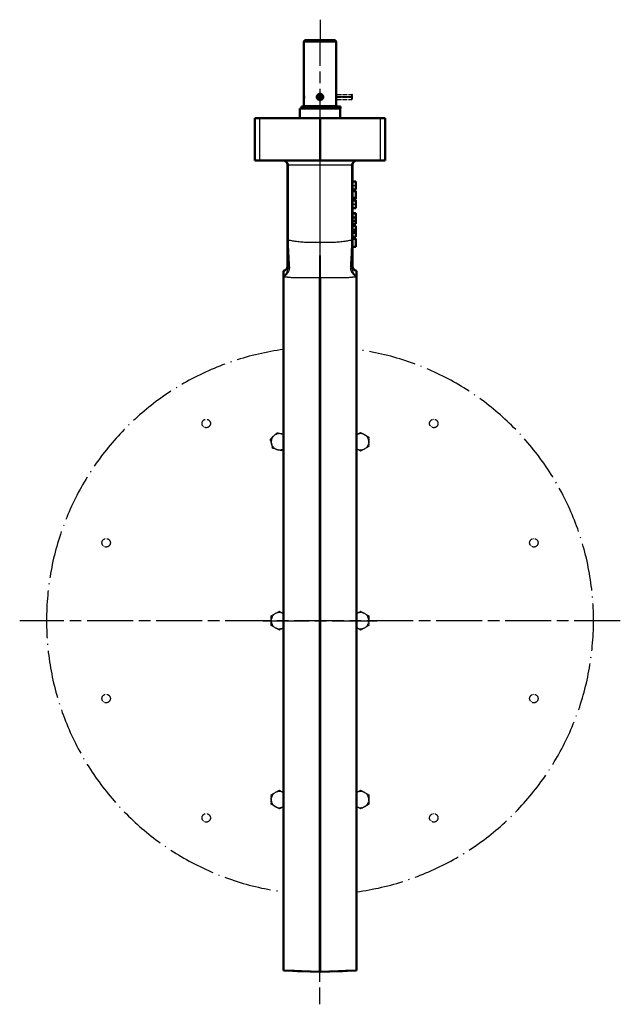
# Model space of a CAD drawing. Header units: millimetres. Extents: x 117 to 1000, y 361 to 1235.
# Tile 3 of 3: x 631 to 1000, y 630 to 1235. Entities that reach past the tile are written whole.
import ezdxf

# ---------------------------------------------------------------- set-up
doc = ezdxf.new("R2010")
doc.units = ezdxf.units.MM
doc.header["$LTSCALE"] = 5
doc.linetypes.add('CHAIN', pattern=[0.3543, 0.2362, -0.0295, 0.0591, -0.0295])
doc.linetypes.add('LONG_DASH_DOTTED', pattern=[0.3001, 0.2362, -0.0295, 0.0049, -0.0295])
for name, color, linetype, lineweight in [('Mittellinie(DIN)', 4, 'CHAIN', 25), ('Mittelpunktmarkierung(DIN)', 4, 'CHAIN', 25), ('Sichtbare Kanten(DIN)', 7, 'Continuous', 50), ('Sichtbare tangentiale Kanten(DIN)', 3, 'Continuous', 25), ('Überlagerung [Formatvorlage Phantomlinien(DIN)]', 255, 'LONG_DASH_DOTTED', 50)]:
    doc.layers.add(name, color=color, linetype=linetype, lineweight=lineweight)

msp = doc.modelspace()

# ---------------------------------------------------------------- linework, layer by layer
at = {"layer": 'Mittellinie(DIN)', "linetype": 'CHAIN', "ltscale": 23.990969}
for p, q in [((815.51, 1235.05), (815.22, 629.69)), ((780.51, 865.55), (850.51, 865.55))]:
    msp.add_line(p, q, dxfattribs=at)
at = {"layer": 'Mittelpunktmarkierung(DIN)', "linetype": 'CHAIN', "ltscale": 23.990969}
for p, q in [((815.51, 1046.3), (815.51, 853.05)), ((815.51, 1046.3), (815.51, 853.05)), ((828.01, 865.55), (630.76, 865.55)), ((1000.26, 865.55), (803.01, 865.55))]:
    msp.add_line(p, q, dxfattribs=at)
at = {"layer": 'Sichtbare Kanten(DIN)'}
for p, q in [((806.51, 1222.55), (805.51, 1221.55)), ((825.51, 1221.55), (805.51, 1221.55)), ((805.51, 1181.85), (805.51, 1221.55)), ((806.51, 1222.55), (824.51, 1222.55)), ((824.51, 1222.55), (825.51, 1221.55)), ((825.51, 1181.85), (825.51, 1221.55)), ((816.4, 1187.66), (816.86, 1187.72)), ((816.86, 1187.38), (816.4, 1187.44)), ((816.86, 1187.72), (817, 1187.74)), ((817, 1187.36), (816.86, 1187.38)), ((814.95, 1180.55), (803.01, 1180.55)), ((803.01, 1174.55), (803.01, 1180.55)), ((804.1, 1181.75), (828.1, 1181.75)), ((804.1, 1180.55), (804.1, 1181.75)), ((825.51, 1181.85), (805.51, 1181.85)), ((806.01, 1181.75), (806.01, 1181.85)), ((828.1, 1180.55), (814.95, 1180.55)), ((825.01, 1181.75), (825.01, 1181.85)), ((828.01, 1174.55), (828.01, 1180.55)), ((828.1, 1180.55), (828.1, 1181.75)), ((775.51, 1174.55), (778.4, 1174.55)), ((775.51, 1174.55), (775.51, 1148.55)), ((815.51, 1174.55), (778.4, 1174.55)), ((852.61, 1174.55), (815.51, 1174.55)), ((815.51, 1148.55), (815.51, 1174.55)), ((852.61, 1174.55), (855.51, 1174.55)), ((855.51, 1148.55), (855.51, 1174.55)), ((778.4, 1148.55), (775.51, 1148.55)), ((815.51, 1148.55), (778.4, 1148.55)), ((795.51, 1145.55), (795.51, 1099.46)), ((852.61, 1148.55), (815.51, 1148.55)), ((835.51, 1099.46), (835.51, 1145.55)), ((855.51, 1148.55), (852.61, 1148.55)), ((835.51, 1135.58), (837.51, 1135.58)), ((837.51, 1135.41), (837.51, 1135.58)), ((837.51, 1133.13), (837.51, 1135.41)), ((837.51, 1130.6), (837.51, 1133.13)), ((835.51, 1130.6), (837.51, 1130.6)), ((835.51, 1129.91), (837.51, 1129.91)), ((835.51, 1129.62), (837.51, 1129.62)), ((837.51, 1129.62), (837.51, 1129.91)), ((837.51, 1125.6), (837.51, 1129.62)), ((835.51, 1125.6), (837.51, 1125.6)), ((835.51, 1125.07), (837.51, 1125.07)), ((835.51, 1124.84), (837.51, 1124.84)), ((835.51, 1124.21), (837.51, 1124.21)), ((835.51, 1123.9), (837.51, 1123.9)), ((837.51, 1125.07), (837.51, 1125.6)), ((837.51, 1124.84), (837.51, 1125.07)), ((837.51, 1123.9), (837.51, 1124.21)), ((837.51, 1121.64), (837.51, 1123.9)), ((837.51, 1119.27), (837.51, 1121.64)), ((835.51, 1119.27), (837.51, 1119.27)), ((835.51, 1119.17), (837.51, 1119.17)), ((835.51, 1116.03), (837.51, 1116.03)), ((835.51, 1115.93), (837.51, 1115.93)), ((837.51, 1119.17), (837.51, 1119.27)), ((837.51, 1115.93), (837.51, 1116.03)), ((837.51, 1113.42), (837.51, 1115.93)), ((835.51, 1113.42), (837.51, 1113.42)), ((835.51, 1111.45), (837.51, 1111.45)), ((835.51, 1109.56), (837.51, 1109.56)), ((835.51, 1108.34), (837.51, 1108.34)), ((837.51, 1111.45), (837.51, 1113.42)), ((837.51, 1109.56), (837.51, 1111.45)), ((837.51, 1105.86), (837.51, 1108.34)), ((835.51, 1105.86), (837.51, 1105.86)), ((835.51, 1104.92), (837.51, 1104.92)), ((835.51, 1103.97), (837.51, 1103.97)), ((837.51, 1104.92), (837.51, 1105.86)), ((837.51, 1103.97), (837.51, 1104.92)), ((837.51, 1101.48), (837.51, 1103.97)), ((795.51, 1099.46), (795.51, 1081.88)), ((835.51, 1101.48), (837.51, 1101.48)), ((835.51, 1100.48), (837.51, 1100.48)), ((835.51, 1100.39), (837.51, 1100.39)), ((835.51, 1081.88), (835.51, 1099.46)), ((837.51, 1100.39), (837.51, 1100.48)), ((837.51, 1095.34), (837.51, 1100.39)), ((835.51, 1095.34), (837.51, 1095.34)), ((793.01, 1077.14), (793.01, 1080.66)), ((838.01, 1080.66), (838.01, 1077.14)), ((793.01, 1077.14), (793.01, 1077.04)), ((793.01, 1077.04), (793.01, 1076.86)), ((793.01, 650.46), (793.01, 1076.86)), ((838.01, 1077.04), (838.01, 1077.14)), ((838.01, 1076.86), (838.01, 1077.04)), ((838.01, 1076.86), (838.01, 650.46)), ((793.01, 650.46), (815.23, 649.69)), ((838.01, 650.46), (815.79, 649.69))]:
    msp.add_line(p, q, dxfattribs=at)
at = {"layer": 'Sichtbare Kanten(DIN)', "flags": 128}
for points in [[(815.51, 1185.65), (815.88, 1185.68), (816.36, 1185.84), (816.83, 1186.14), (817.2, 1186.57), (817.42, 1187.05), (817.49, 1187.55), (817.42, 1188.04), (817.22, 1188.5), (816.91, 1188.89), (816.5, 1189.2), (816.02, 1189.39), (815.51, 1189.45), (814.99, 1189.39), (814.52, 1189.2), (814.11, 1188.89), (813.79, 1188.5), (813.6, 1188.04), (813.53, 1187.55), (813.6, 1187.05), (813.81, 1186.57), (814.18, 1186.14), (814.65, 1185.84), (815.14, 1185.68), (815.51, 1185.65)], [(814.42, 1188.58), (814.49, 1188.65), (814.57, 1188.72), (814.65, 1188.78), (814.73, 1188.83), (814.82, 1188.88), (814.91, 1188.93), (815.01, 1188.96), (815.1, 1189), (815.2, 1189.02), (815.3, 1189.04), (815.41, 1189.05), (815.51, 1189.05), (815.61, 1189.05), (815.71, 1189.04), (815.81, 1189.02), (815.91, 1189), (816.01, 1188.96), (816.1, 1188.93), (816.19, 1188.88), (816.28, 1188.83), (816.37, 1188.78), (816.45, 1188.72), (816.53, 1188.65), (816.6, 1188.58)], [(815.51, 1186.05), (815.47, 1186.05), (815.44, 1186.05), (815.4, 1186.05), (815.36, 1186.06), (815.32, 1186.06), (815.28, 1186.07), (815.24, 1186.07), (815.2, 1186.08), (815.15, 1186.09), (815.1, 1186.11), (815.05, 1186.12), (815, 1186.14), (814.95, 1186.16), (814.9, 1186.18), (814.85, 1186.2), (814.79, 1186.23), (814.74, 1186.26), (814.69, 1186.29), (814.64, 1186.33), (814.6, 1186.36), (814.55, 1186.4), (814.5, 1186.44), (814.46, 1186.48), (814.42, 1186.52)], [(816.6, 1186.52), (816.56, 1186.48), (816.51, 1186.44), (816.47, 1186.4), (816.42, 1186.36), (816.37, 1186.33), (816.32, 1186.29), (816.27, 1186.26), (816.22, 1186.23), (816.17, 1186.2), (816.12, 1186.18), (816.07, 1186.16), (816.02, 1186.14), (815.96, 1186.12), (815.91, 1186.11), (815.87, 1186.09), (815.82, 1186.08), (815.77, 1186.07), (815.73, 1186.07), (815.69, 1186.06), (815.65, 1186.06), (815.61, 1186.05), (815.58, 1186.05), (815.54, 1186.05), (815.51, 1186.05)], [(817, 1187.74), (817, 1187.72), (817, 1187.71), (817, 1187.69), (817, 1187.68), (817, 1187.66), (817, 1187.64), (817.01, 1187.63), (817.01, 1187.61), (817.01, 1187.6), (817.01, 1187.58), (817.01, 1187.57), (817.01, 1187.55), (817.01, 1187.53), (817.01, 1187.52), (817.01, 1187.5), (817.01, 1187.49), (817.01, 1187.47), (817, 1187.46), (817, 1187.44), (817, 1187.42), (817, 1187.41), (817, 1187.39), (817, 1187.38), (817, 1187.36)], [(792.51, 1148.55), (792.7, 1148.54), (792.89, 1148.53), (793.07, 1148.5), (793.26, 1148.45), (793.44, 1148.4), (793.62, 1148.34), (793.8, 1148.26), (793.97, 1148.17), (794.13, 1148.07), (794.29, 1147.96), (794.44, 1147.84), (794.59, 1147.71), (794.73, 1147.57), (794.85, 1147.42), (794.97, 1147.26), (795.08, 1147.09), (795.18, 1146.92), (795.26, 1146.74), (795.34, 1146.55), (795.4, 1146.36), (795.45, 1146.16), (795.48, 1145.96), (795.5, 1145.75), (795.51, 1145.55)], [(835.51, 1145.55), (835.51, 1145.75), (835.54, 1145.96), (835.57, 1146.16), (835.62, 1146.36), (835.68, 1146.55), (835.75, 1146.74), (835.84, 1146.92), (835.94, 1147.09), (836.04, 1147.26), (836.16, 1147.42), (836.29, 1147.57), (836.43, 1147.71), (836.57, 1147.84), (836.72, 1147.96), (836.88, 1148.07), (837.05, 1148.17), (837.22, 1148.26), (837.39, 1148.34), (837.57, 1148.4), (837.76, 1148.45), (837.94, 1148.5), (838.13, 1148.53), (838.32, 1148.54), (838.51, 1148.55)]]:
    msp.add_lwpolyline(points, dxfattribs=at)
at = {"layer": 'Sichtbare Kanten(DIN)'}
for centre, radius, start, end in [((815.51, 1187.55), 1.5, 136.66744, 223.33256), ((815.51, 1187.55), 1.37, 7.2, 352.8), ((815.51, 1187.55), 0.9, 7.2, 352.8), ((815.51, 1187.55), 1.5, 7.2, 43.33256), ((815.51, 1187.55), 1.5, 316.66744, 352.8), ((792.51, 1083.62), 3, 279.59407, 0), ((838.51, 1083.62), 3, 180, 260.40593), ((815.51, 657.68), 8, 268, 272)]:
    msp.add_arc(centre, radius, start, end, dxfattribs=at)
at = {"layer": 'Sichtbare tangentiale Kanten(DIN)'}
for p, q in [((815.51, 1186.05), (815.51, 1185.65)), ((778.4, 1148.55), (778.4, 1174.55)), ((852.61, 1174.55), (852.61, 1148.55)), ((795.51, 1145.55), (796.12, 1145.55)), ((796.12, 1099.46), (796.12, 1145.55)), ((815.51, 1145.55), (796.12, 1145.55)), ((815.51, 1098.12), (815.51, 1145.55)), ((834.89, 1145.55), (815.51, 1145.55)), ((834.89, 1145.55), (835.51, 1145.55)), ((834.89, 1145.55), (834.89, 1099.46)), ((835.51, 1135.41), (837.51, 1135.41)), ((835.51, 1133.13), (837.51, 1133.13)), ((835.51, 1121.64), (837.51, 1121.64)), ((795.51, 1099.46), (796.12, 1099.46)), ((834.89, 1099.46), (835.51, 1099.46)), ((815.23, 649.69), (815.23, 1076.59)), ((815.79, 1076.59), (815.79, 649.69))]:
    msp.add_line(p, q, dxfattribs=at)
at = {"layer": 'Sichtbare tangentiale Kanten(DIN)', "flags": 128}
for points in [[(796.12, 1145.55), (796.11, 1145.75), (796.09, 1145.96), (796.05, 1146.16), (795.99, 1146.36), (795.91, 1146.55), (795.82, 1146.74), (795.71, 1146.92), (795.59, 1147.09), (795.46, 1147.26), (795.32, 1147.42), (795.16, 1147.57), (794.99, 1147.71), (794.82, 1147.84), (794.63, 1147.96), (794.44, 1148.07), (794.24, 1148.17), (794.03, 1148.26), (793.82, 1148.34), (793.61, 1148.4), (793.39, 1148.45), (793.17, 1148.5), (792.95, 1148.53), (792.73, 1148.54), (792.51, 1148.55)], [(838.51, 1148.55), (838.29, 1148.54), (838.06, 1148.53), (837.84, 1148.5), (837.62, 1148.45), (837.4, 1148.4), (837.19, 1148.34), (836.98, 1148.26), (836.78, 1148.17), (836.58, 1148.07), (836.38, 1147.96), (836.2, 1147.84), (836.02, 1147.71), (835.86, 1147.57), (835.7, 1147.42), (835.55, 1147.26), (835.42, 1147.09), (835.3, 1146.92), (835.2, 1146.74), (835.1, 1146.55), (835.03, 1146.36), (834.97, 1146.16), (834.93, 1145.96), (834.9, 1145.75), (834.89, 1145.55)], [(796.84, 1083.28), (796.81, 1083.8), (796.77, 1084.35), (796.73, 1084.91), (796.69, 1085.48), (796.66, 1086.08), (796.62, 1086.68), (796.58, 1087.3), (796.54, 1087.93), (796.51, 1088.58), (796.47, 1089.23), (796.44, 1089.9), (796.4, 1090.58), (796.37, 1091.27), (796.34, 1091.97), (796.3, 1092.68), (796.28, 1093.41), (796.25, 1094.14), (796.22, 1094.89), (796.2, 1095.64), (796.18, 1096.39), (796.16, 1097.16), (796.14, 1097.92), (796.13, 1098.69), (796.12, 1099.46)], [(815.51, 1098.12), (814.62, 1098.07), (813.73, 1098.03), (812.84, 1098), (811.95, 1097.98), (811.07, 1097.97), (810.18, 1097.98), (809.31, 1097.99), (808.44, 1098.01), (807.58, 1098.05), (806.72, 1098.09), (805.88, 1098.14), (805.05, 1098.21), (804.23, 1098.28), (803.42, 1098.35), (802.63, 1098.44), (801.84, 1098.53), (801.07, 1098.63), (800.31, 1098.74), (799.57, 1098.85), (798.84, 1098.96), (798.13, 1099.08), (797.44, 1099.21), (796.77, 1099.33), (796.12, 1099.46)], [(815.51, 1098.12), (815.47, 1096.88), (815.43, 1095.64), (815.4, 1094.4), (815.36, 1093.18), (815.33, 1091.98), (815.31, 1090.79), (815.29, 1089.63), (815.27, 1088.49), (815.25, 1087.39), (815.24, 1086.32), (815.22, 1085.29), (815.22, 1084.3), (815.21, 1083.35), (815.2, 1082.44), (815.2, 1081.59), (815.2, 1080.79), (815.2, 1080.05), (815.2, 1079.37), (815.2, 1078.75), (815.21, 1078.18), (815.21, 1077.68), (815.22, 1077.25), (815.22, 1076.89), (815.23, 1076.59)], [(834.89, 1099.46), (834.24, 1099.33), (833.57, 1099.21), (832.88, 1099.08), (832.17, 1098.96), (831.45, 1098.85), (830.7, 1098.74), (829.95, 1098.63), (829.17, 1098.53), (828.39, 1098.44), (827.59, 1098.35), (826.78, 1098.28), (825.96, 1098.21), (825.13, 1098.14), (824.29, 1098.09), (823.44, 1098.05), (822.58, 1098.01), (821.71, 1097.99), (820.83, 1097.98), (819.95, 1097.97), (819.06, 1097.98), (818.17, 1098), (817.29, 1098.03), (816.4, 1098.07), (815.51, 1098.12)], [(815.79, 1076.59), (815.79, 1076.89), (815.8, 1077.25), (815.8, 1077.68), (815.81, 1078.18), (815.81, 1078.75), (815.81, 1079.37), (815.81, 1080.05), (815.81, 1080.79), (815.81, 1081.59), (815.81, 1082.44), (815.81, 1083.35), (815.8, 1084.3), (815.79, 1085.29), (815.78, 1086.32), (815.77, 1087.39), (815.75, 1088.49), (815.73, 1089.63), (815.71, 1090.79), (815.68, 1091.98), (815.65, 1093.18), (815.62, 1094.4), (815.58, 1095.64), (815.55, 1096.88), (815.51, 1098.12)], [(834.89, 1099.46), (834.88, 1098.69), (834.87, 1097.92), (834.85, 1097.16), (834.84, 1096.39), (834.82, 1095.64), (834.79, 1094.89), (834.77, 1094.14), (834.74, 1093.41), (834.71, 1092.68), (834.68, 1091.97), (834.65, 1091.27), (834.61, 1090.58), (834.58, 1089.9), (834.54, 1089.23), (834.51, 1088.58), (834.47, 1087.93), (834.43, 1087.3), (834.4, 1086.68), (834.36, 1086.08), (834.32, 1085.48), (834.28, 1084.91), (834.25, 1084.35), (834.21, 1083.8), (834.17, 1083.28)], [(793.01, 1077.04), (793.26, 1077.17), (793.51, 1077.3), (793.76, 1077.45), (794.01, 1077.62), (794.25, 1077.79), (794.49, 1077.98), (794.72, 1078.18), (794.94, 1078.4), (795.16, 1078.62), (795.37, 1078.86), (795.56, 1079.11), (795.75, 1079.37), (795.93, 1079.64), (796.09, 1079.93), (796.24, 1080.22), (796.38, 1080.53), (796.5, 1080.84), (796.61, 1081.17), (796.7, 1081.51), (796.77, 1081.85), (796.82, 1082.2), (796.85, 1082.55), (796.86, 1082.91), (796.84, 1083.28)], [(795.51, 1081.88), (795.5, 1081.63), (795.48, 1081.38), (795.45, 1081.13), (795.41, 1080.88), (795.36, 1080.64), (795.29, 1080.4), (795.22, 1080.16), (795.14, 1079.94), (795.05, 1079.71), (794.95, 1079.49), (794.84, 1079.28), (794.73, 1079.08), (794.61, 1078.88), (794.49, 1078.69), (794.36, 1078.5), (794.22, 1078.32), (794.08, 1078.15), (793.94, 1077.98), (793.79, 1077.83), (793.64, 1077.68), (793.48, 1077.53), (793.33, 1077.39), (793.17, 1077.27), (793.01, 1077.14)], [(834.17, 1083.28), (834.16, 1082.91), (834.17, 1082.55), (834.2, 1082.2), (834.25, 1081.85), (834.32, 1081.51), (834.41, 1081.17), (834.51, 1080.84), (834.63, 1080.53), (834.77, 1080.22), (834.92, 1079.92), (835.09, 1079.64), (835.27, 1079.37), (835.45, 1079.11), (835.65, 1078.86), (835.86, 1078.62), (836.07, 1078.4), (836.3, 1078.18), (836.53, 1077.98), (836.76, 1077.79), (837, 1077.62), (837.25, 1077.45), (837.5, 1077.3), (837.75, 1077.17), (838.01, 1077.04)], [(838.01, 1077.14), (837.85, 1077.27), (837.69, 1077.39), (837.53, 1077.53), (837.38, 1077.68), (837.23, 1077.83), (837.08, 1077.98), (836.93, 1078.15), (836.79, 1078.32), (836.66, 1078.5), (836.53, 1078.69), (836.4, 1078.88), (836.28, 1079.08), (836.17, 1079.28), (836.07, 1079.49), (835.97, 1079.71), (835.88, 1079.94), (835.79, 1080.16), (835.72, 1080.4), (835.66, 1080.64), (835.6, 1080.88), (835.56, 1081.13), (835.53, 1081.38), (835.51, 1081.63), (835.51, 1081.88)], [(795.51, 1076.73), (795.4, 1076.74), (795.3, 1076.74), (795.19, 1076.75), (795.09, 1076.75), (794.98, 1076.76), (794.88, 1076.76), (794.77, 1076.77), (794.67, 1076.77), (794.56, 1076.78), (794.46, 1076.78), (794.35, 1076.79), (794.25, 1076.79), (794.15, 1076.8), (794.04, 1076.8), (793.94, 1076.81), (793.83, 1076.81), (793.73, 1076.82), (793.63, 1076.82), (793.52, 1076.83), (793.42, 1076.83), (793.32, 1076.84), (793.21, 1076.85), (793.11, 1076.85), (793.01, 1076.86)], [(795.51, 1076.73), (796.28, 1076.7), (797.06, 1076.66), (797.84, 1076.64), (798.63, 1076.61), (799.42, 1076.58), (800.22, 1076.56), (801.03, 1076.54), (801.84, 1076.52), (802.66, 1076.51), (803.48, 1076.49), (804.3, 1076.48), (805.13, 1076.47), (805.96, 1076.47), (806.79, 1076.47), (807.63, 1076.47), (808.47, 1076.47), (809.31, 1076.47), (810.16, 1076.48), (811, 1076.49), (811.85, 1076.51), (812.69, 1076.52), (813.54, 1076.54), (814.38, 1076.57), (815.23, 1076.59)], [(815.79, 1076.59), (816.63, 1076.57), (817.48, 1076.54), (818.32, 1076.52), (819.17, 1076.51), (820.01, 1076.49), (820.86, 1076.48), (821.7, 1076.47), (822.54, 1076.47), (823.38, 1076.47), (824.22, 1076.47), (825.06, 1076.47), (825.89, 1076.47), (826.72, 1076.48), (827.54, 1076.49), (828.36, 1076.51), (829.18, 1076.52), (829.99, 1076.54), (830.8, 1076.56), (831.6, 1076.58), (832.39, 1076.61), (833.18, 1076.64), (833.96, 1076.66), (834.74, 1076.7), (835.51, 1076.73)], [(838.01, 1076.86), (837.9, 1076.85), (837.8, 1076.85), (837.7, 1076.84), (837.6, 1076.83), (837.49, 1076.83), (837.39, 1076.82), (837.28, 1076.82), (837.18, 1076.81), (837.08, 1076.81), (836.97, 1076.8), (836.87, 1076.8), (836.77, 1076.79), (836.66, 1076.79), (836.56, 1076.78), (836.45, 1076.78), (836.35, 1076.77), (836.24, 1076.77), (836.14, 1076.76), (836.03, 1076.76), (835.93, 1076.75), (835.82, 1076.75), (835.72, 1076.74), (835.61, 1076.74), (835.51, 1076.73)]]:
    msp.add_lwpolyline(points, dxfattribs=at)
at = {"layer": 'Sichtbare tangentiale Kanten(DIN)'}
for centre, major_axis, ratio, start_param, end_param in [((797.51, 1081.88), (-2, 0), 0.740703, 5.050988, 6.283185), ((833.51, 1081.88), (2, 0), 0.740703, 0, 1.232197), ((815.51, 1068.78), (-8, 0), 0.977665, 4.677482, 4.747296)]:
    msp.add_ellipse(centre, major_axis=major_axis, ratio=ratio, start_param=start_param, end_param=end_param, dxfattribs=at)
at = {"layer": 'Überlagerung [Formatvorlage Phantomlinien(DIN)]', "ltscale": 0.370961}
for p, q in [((806.51, 1222.55), (805.51, 1221.55)), ((824.51, 1222.55), (825.51, 1221.55))]:
    msp.add_line(p, q, dxfattribs=at)
at = {"layer": 'Überlagerung [Formatvorlage Phantomlinien(DIN)]', "ltscale": 8.242803}
for p, q in [((825.51, 1221.55), (805.51, 1221.55)), ((825.51, 1181.85), (805.51, 1181.85))]:
    msp.add_line(p, q, dxfattribs=at)
at = {"layer": 'Überlagerung [Formatvorlage Phantomlinien(DIN)]', "ltscale": 8.42229}
msp.add_line((805.51, 1189.45), (805.51, 1221.55), dxfattribs=at)
at = {"layer": 'Überlagerung [Formatvorlage Phantomlinien(DIN)]', "ltscale": 7.418512}
msp.add_line((806.51, 1222.55), (824.51, 1222.55), dxfattribs=at)
at = {"layer": 'Überlagerung [Formatvorlage Phantomlinien(DIN)]', "ltscale": 8.440622}
msp.add_line((825.51, 1189.38), (825.51, 1221.55), dxfattribs=at)
at = {"layer": 'Überlagerung [Formatvorlage Phantomlinien(DIN)]', "ltscale": 0.02472}
for p, q in [((805.51, 1188.92), (805.6, 1188.94)), ((805.51, 1186.18), (805.6, 1186.16))]:
    msp.add_line(p, q, dxfattribs=at)
at = {"layer": 'Überlagerung [Formatvorlage Phantomlinien(DIN)]', "ltscale": 0.517861}
for p, q in [((805.51, 1187.72), (805.51, 1188.92)), ((805.51, 1186.18), (805.51, 1187.38))]:
    msp.add_line(p, q, dxfattribs=at)
at = {"layer": 'Überlagerung [Formatvorlage Phantomlinien(DIN)]', "ltscale": 0.053157}
for p, q in [((805.51, 1187.72), (805.7, 1187.73)), ((805.7, 1187.37), (805.51, 1187.38))]:
    msp.add_line(p, q, dxfattribs=at)
at = {"layer": 'Überlagerung [Formatvorlage Phantomlinien(DIN)]', "ltscale": 0.122176}
for p, q in [((805.51, 1187.66), (805.51, 1187.72)), ((805.51, 1187.38), (805.51, 1187.44)), ((835.51, 1187.44), (835.51, 1187.38))]:
    msp.add_line(p, q, dxfattribs=at)
at = {"layer": 'Überlagerung [Formatvorlage Phantomlinien(DIN)]', "lineweight": 25, "ltscale": 0.051617}
for p, q in [((805.7, 1187.66), (805.51, 1187.66)), ((805.51, 1187.44), (805.7, 1187.44))]:
    msp.add_line(p, q, dxfattribs=at)
at = {"layer": 'Überlagerung [Formatvorlage Phantomlinien(DIN)]', "ltscale": 0.059249}
msp.add_line((805.51, 1187.44), (805.51, 1187.66), dxfattribs=at)
at = {"layer": 'Überlagerung [Formatvorlage Phantomlinien(DIN)]', "lineweight": 25, "ltscale": 2.539502}
for p, q in [((825.33, 1187.74), (835.01, 1187.74)), ((835.01, 1187.36), (825.33, 1187.36))]:
    msp.add_line(p, q, dxfattribs=at)
at = {"layer": 'Überlagerung [Formatvorlage Phantomlinien(DIN)]', "lineweight": 25, "ltscale": 2.671016}
for p, q in [((835.51, 1187.66), (825.33, 1187.66)), ((825.33, 1187.44), (835.51, 1187.44))]:
    msp.add_line(p, q, dxfattribs=at)
at = {"layer": 'Überlagerung [Formatvorlage Phantomlinien(DIN)]', "lineweight": 25, "ltscale": 2.508003}
for p, q in [((825.45, 1189.05), (835.01, 1189.05)), ((825.45, 1186.05), (835.01, 1186.05))]:
    msp.add_line(p, q, dxfattribs=at)
at = {"layer": 'Überlagerung [Formatvorlage Phantomlinien(DIN)]', "lineweight": 25, "ltscale": 0.56866}
for p, q in [((835.01, 1187.74), (835.01, 1189.05)), ((835.01, 1186.05), (835.01, 1187.36))]:
    msp.add_line(p, q, dxfattribs=at)
at = {"layer": 'Überlagerung [Formatvorlage Phantomlinien(DIN)]', "lineweight": 25, "ltscale": 0.135718}
for p, q in [((835.51, 1188.92), (835.01, 1189.05)), ((835.01, 1187.74), (835.51, 1187.72)), ((835.51, 1186.18), (835.01, 1186.05))]:
    msp.add_line(p, q, dxfattribs=at)
at = {"layer": 'Überlagerung [Formatvorlage Phantomlinien(DIN)]', "ltscale": 0.135718}
msp.add_line((835.51, 1187.38), (835.01, 1187.36), dxfattribs=at)
at = {"layer": 'Überlagerung [Formatvorlage Phantomlinien(DIN)]', "lineweight": 25, "ltscale": 0.517861}
for p, q in [((835.51, 1187.72), (835.51, 1188.92)), ((835.51, 1186.18), (835.51, 1187.38))]:
    msp.add_line(p, q, dxfattribs=at)
at = {"layer": 'Überlagerung [Formatvorlage Phantomlinien(DIN)]', "lineweight": 25, "ltscale": 0.122176}
msp.add_line((835.51, 1187.72), (835.51, 1187.66), dxfattribs=at)
at = {"layer": 'Überlagerung [Formatvorlage Phantomlinien(DIN)]', "lineweight": 25, "ltscale": 0.059249}
msp.add_line((835.51, 1187.44), (835.51, 1187.66), dxfattribs=at)
at = {"layer": 'Überlagerung [Formatvorlage Phantomlinien(DIN)]', "ltscale": 5.005243}
msp.add_line((814.95, 1180.55), (803.01, 1180.55), dxfattribs=at)
at = {"layer": 'Überlagerung [Formatvorlage Phantomlinien(DIN)]', "ltscale": 1.574178}
for p, q in [((803.01, 1174.55), (803.01, 1180.55)), ((828.01, 1174.55), (828.01, 1180.55))]:
    msp.add_line(p, q, dxfattribs=at)
at = {"layer": 'Überlagerung [Formatvorlage Phantomlinien(DIN)]', "ltscale": 9.891383}
msp.add_line((804.1, 1181.75), (828.1, 1181.75), dxfattribs=at)
at = {"layer": 'Überlagerung [Formatvorlage Phantomlinien(DIN)]', "ltscale": 0.314756}
for p, q in [((804.1, 1180.55), (804.1, 1181.75)), ((828.1, 1180.55), (828.1, 1181.75))]:
    msp.add_line(p, q, dxfattribs=at)
at = {"layer": 'Überlagerung [Formatvorlage Phantomlinien(DIN)]', "ltscale": 0.996943}
msp.add_line((805.51, 1181.85), (805.51, 1185.65), dxfattribs=at)
at = {"layer": 'Überlagerung [Formatvorlage Phantomlinien(DIN)]', "ltscale": 0.026138}
for p, q in [((806.01, 1181.75), (806.01, 1181.85)), ((825.01, 1181.75), (825.01, 1181.85))]:
    msp.add_line(p, q, dxfattribs=at)
at = {"layer": 'Überlagerung [Formatvorlage Phantomlinien(DIN)]', "ltscale": 5.246816}
msp.add_line((828.1, 1180.55), (814.95, 1180.55), dxfattribs=at)
at = {"layer": 'Überlagerung [Formatvorlage Phantomlinien(DIN)]', "ltscale": 1.015276}
msp.add_line((825.51, 1181.85), (825.51, 1185.72), dxfattribs=at)
at = {"layer": 'Überlagerung [Formatvorlage Phantomlinien(DIN)]', "ltscale": 1.208859}
for p, q in [((775.51, 1174.55), (778.4, 1174.55)), ((852.61, 1174.55), (855.51, 1174.55)), ((778.4, 1148.55), (775.51, 1148.55)), ((855.51, 1148.55), (852.61, 1148.55))]:
    msp.add_line(p, q, dxfattribs=at)
at = {"layer": 'Überlagerung [Formatvorlage Phantomlinien(DIN)]', "ltscale": 6.821773}
for p, q in [((775.51, 1174.55), (775.51, 1148.55)), ((815.51, 1148.55), (815.51, 1174.55)), ((855.51, 1148.55), (855.51, 1174.55))]:
    msp.add_line(p, q, dxfattribs=at)
at = {"layer": 'Überlagerung [Formatvorlage Phantomlinien(DIN)]', "ltscale": 9.741355}
for p, q in [((815.51, 1174.55), (778.4, 1174.55)), ((852.61, 1174.55), (815.51, 1174.55)), ((815.51, 1148.55), (778.4, 1148.55)), ((852.61, 1148.55), (815.51, 1148.55))]:
    msp.add_line(p, q, dxfattribs=at)
at = {"layer": 'Überlagerung [Formatvorlage Phantomlinien(DIN)]', "ltscale": 12.092624}
for p, q in [((795.51, 1145.55), (795.51, 1099.46)), ((835.51, 1099.46), (835.51, 1145.55))]:
    msp.add_line(p, q, dxfattribs=at)
at = {"layer": 'Überlagerung [Formatvorlage Phantomlinien(DIN)]', "ltscale": 0.524659}
for p, q in [((835.51, 1135.58), (837.51, 1135.58)), ((835.51, 1130.6), (837.51, 1130.6)), ((835.51, 1129.91), (837.51, 1129.91)), ((835.51, 1129.62), (837.51, 1129.62)), ((835.51, 1125.6), (837.51, 1125.6)), ((835.51, 1125.07), (837.51, 1125.07)), ((835.51, 1124.84), (837.51, 1124.84)), ((835.51, 1124.21), (837.51, 1124.21)), ((835.51, 1123.9), (837.51, 1123.9)), ((835.51, 1119.27), (837.51, 1119.27)), ((835.51, 1119.17), (837.51, 1119.17)), ((835.51, 1116.03), (837.51, 1116.03)), ((835.51, 1115.93), (837.51, 1115.93)), ((835.51, 1113.42), (837.51, 1113.42)), ((835.51, 1111.45), (837.51, 1111.45)), ((835.51, 1109.56), (837.51, 1109.56)), ((835.51, 1108.34), (837.51, 1108.34)), ((835.51, 1105.86), (837.51, 1105.86)), ((835.51, 1104.92), (837.51, 1104.92)), ((835.51, 1103.97), (837.51, 1103.97)), ((835.51, 1101.48), (837.51, 1101.48)), ((835.51, 1100.48), (837.51, 1100.48)), ((835.51, 1100.39), (837.51, 1100.39)), ((835.51, 1095.34), (837.51, 1095.34))]:
    msp.add_line(p, q, dxfattribs=at)
at = {"layer": 'Überlagerung [Formatvorlage Phantomlinien(DIN)]', "ltscale": 0.37783}
msp.add_line((837.51, 1135.41), (837.51, 1135.58), dxfattribs=at)
at = {"layer": 'Überlagerung [Formatvorlage Phantomlinien(DIN)]', "ltscale": 0.79108}
msp.add_line((837.51, 1133.13), (837.51, 1135.41), dxfattribs=at)
at = {"layer": 'Überlagerung [Formatvorlage Phantomlinien(DIN)]', "ltscale": 1.162552}
msp.add_line((837.51, 1130.6), (837.51, 1133.13), dxfattribs=at)
at = {"layer": 'Überlagerung [Formatvorlage Phantomlinien(DIN)]', "ltscale": 0.23323}
msp.add_line((837.51, 1129.62), (837.51, 1129.91), dxfattribs=at)
at = {"layer": 'Überlagerung [Formatvorlage Phantomlinien(DIN)]', "ltscale": 1.05356}
msp.add_line((837.51, 1125.6), (837.51, 1129.62), dxfattribs=at)
at = {"layer": 'Überlagerung [Formatvorlage Phantomlinien(DIN)]', "ltscale": 0.872341}
msp.add_line((837.51, 1125.07), (837.51, 1125.6), dxfattribs=at)
at = {"layer": 'Überlagerung [Formatvorlage Phantomlinien(DIN)]', "ltscale": 0.058787}
msp.add_line((837.51, 1124.84), (837.51, 1125.07), dxfattribs=at)
at = {"layer": 'Überlagerung [Formatvorlage Phantomlinien(DIN)]', "ltscale": 0.246798}
msp.add_line((837.51, 1123.9), (837.51, 1124.21), dxfattribs=at)
at = {"layer": 'Überlagerung [Formatvorlage Phantomlinien(DIN)]', "ltscale": 0.779317}
msp.add_line((837.51, 1121.64), (837.51, 1123.9), dxfattribs=at)
at = {"layer": 'Überlagerung [Formatvorlage Phantomlinien(DIN)]', "ltscale": 0.791606}
msp.add_line((837.51, 1119.27), (837.51, 1121.64), dxfattribs=at)
at = {"layer": 'Überlagerung [Formatvorlage Phantomlinien(DIN)]', "ltscale": 0.024759}
msp.add_line((837.51, 1119.17), (837.51, 1119.27), dxfattribs=at)
at = {"layer": 'Überlagerung [Formatvorlage Phantomlinien(DIN)]', "ltscale": 0.050064}
msp.add_line((837.51, 1115.93), (837.51, 1116.03), dxfattribs=at)
at = {"layer": 'Überlagerung [Formatvorlage Phantomlinien(DIN)]', "ltscale": 0.657668}
msp.add_line((837.51, 1113.42), (837.51, 1115.93), dxfattribs=at)
at = {"layer": 'Überlagerung [Formatvorlage Phantomlinien(DIN)]', "ltscale": 0.797392}
msp.add_line((837.51, 1111.45), (837.51, 1113.42), dxfattribs=at)
at = {"layer": 'Überlagerung [Formatvorlage Phantomlinien(DIN)]', "ltscale": 0.494381}
msp.add_line((837.51, 1109.56), (837.51, 1111.45), dxfattribs=at)
at = {"layer": 'Überlagerung [Formatvorlage Phantomlinien(DIN)]', "ltscale": 0.649965}
msp.add_line((837.51, 1105.86), (837.51, 1108.34), dxfattribs=at)
at = {"layer": 'Überlagerung [Formatvorlage Phantomlinien(DIN)]', "ltscale": 1.004551}
msp.add_line((837.51, 1104.92), (837.51, 1105.86), dxfattribs=at)
at = {"layer": 'Überlagerung [Formatvorlage Phantomlinien(DIN)]', "ltscale": 1.004932}
msp.add_line((837.51, 1103.97), (837.51, 1104.92), dxfattribs=at)
at = {"layer": 'Überlagerung [Formatvorlage Phantomlinien(DIN)]', "ltscale": 0.651506}
msp.add_line((837.51, 1101.48), (837.51, 1103.97), dxfattribs=at)
at = {"layer": 'Überlagerung [Formatvorlage Phantomlinien(DIN)]', "ltscale": 5.300283}
msp.add_line((795.51, 1099.46), (795.51, 1081.88), dxfattribs=at)
at = {"layer": 'Überlagerung [Formatvorlage Phantomlinien(DIN)]', "ltscale": 5.300284}
msp.add_line((835.51, 1081.88), (835.51, 1099.46), dxfattribs=at)
at = {"layer": 'Überlagerung [Formatvorlage Phantomlinien(DIN)]', "ltscale": 0.024547}
msp.add_line((837.51, 1100.39), (837.51, 1100.48), dxfattribs=at)
at = {"layer": 'Überlagerung [Formatvorlage Phantomlinien(DIN)]', "ltscale": 1.324678}
msp.add_line((837.51, 1095.34), (837.51, 1100.39), dxfattribs=at)
at = {"layer": 'Überlagerung [Formatvorlage Phantomlinien(DIN)]', "ltscale": 10.223957}
for p, q in [((793.01, 1077.14), (793.01, 1080.66)), ((838.01, 1080.66), (838.01, 1077.14))]:
    msp.add_line(p, q, dxfattribs=at)
at = {"layer": 'Überlagerung [Formatvorlage Phantomlinien(DIN)]', "ltscale": 0.131793}
for p, q in [((793.01, 1077.14), (793.01, 1077.04)), ((838.01, 1077.04), (838.01, 1077.14))]:
    msp.add_line(p, q, dxfattribs=at)
at = {"layer": 'Überlagerung [Formatvorlage Phantomlinien(DIN)]', "ltscale": 0.242494}
for p, q in [((793.01, 1077.04), (793.01, 1076.86)), ((838.01, 1076.86), (838.01, 1077.04))]:
    msp.add_line(p, q, dxfattribs=at)
at = {"layer": 'Überlagerung [Formatvorlage Phantomlinien(DIN)]', "ltscale": 52.926353}
for p, q in [((793.01, 650.46), (793.01, 1076.86)), ((838.01, 1076.86), (838.01, 650.46))]:
    msp.add_line(p, q, dxfattribs=at)
at = {"layer": 'Überlagerung [Formatvorlage Phantomlinien(DIN)]', "lineweight": 25, "ltscale": 0.768924}
for p, q in [((787.09, 979.2), (789.2, 981.17)), ((789.2, 981.17), (791.96, 980.33)), ((838.01, 979.88), (840.51, 981.32)), ((840.51, 981.32), (843.01, 979.88)), ((784.98, 977.23), (787.09, 979.2)), ((785.64, 974.42), (784.98, 977.23)), ((843.01, 979.88), (845.51, 978.44)), ((845.51, 978.44), (845.51, 975.55)), ((845.51, 975.55), (845.51, 972.66)), ((786.29, 971.61), (785.64, 974.42)), ((789.05, 970.77), (786.29, 971.61)), ((791.82, 969.93), (789.05, 970.77)), ((840.51, 969.78), (838.01, 971.22)), ((843.01, 971.22), (840.51, 969.78)), ((845.51, 972.66), (843.01, 971.22)), ((785.51, 868.44), (788.01, 869.88)), ((785.51, 865.55), (785.51, 868.44)), ((788.01, 869.88), (790.51, 871.32)), ((790.51, 871.32), (793.01, 869.88)), ((838.01, 869.88), (840.51, 871.32)), ((840.51, 871.32), (843.01, 869.88)), ((843.01, 869.88), (845.51, 868.44)), ((845.51, 868.44), (845.51, 865.55)), ((785.51, 862.66), (785.51, 865.55)), ((788.01, 861.22), (785.51, 862.66)), ((790.51, 859.78), (788.01, 861.22)), ((793.01, 861.22), (790.51, 859.78)), ((840.51, 859.78), (838.01, 861.22)), ((843.01, 861.22), (840.51, 859.78)), ((845.51, 862.66), (843.01, 861.22)), ((845.51, 865.55), (845.51, 862.66)), ((785.51, 758.44), (788.01, 759.88)), ((785.51, 755.55), (785.51, 758.44)), ((788.01, 759.88), (790.51, 761.32)), ((790.51, 761.32), (793.01, 759.88)), ((838.01, 759.88), (840.51, 761.32)), ((840.51, 761.32), (843.01, 759.88)), ((843.01, 759.88), (845.51, 758.44)), ((845.51, 758.44), (845.51, 755.55)), ((785.51, 752.66), (785.51, 755.55)), ((788.01, 751.22), (785.51, 752.66)), ((790.51, 749.78), (788.01, 751.22)), ((793.01, 751.22), (790.51, 749.78)), ((840.51, 749.78), (838.01, 751.22)), ((843.01, 751.22), (840.51, 749.78)), ((845.51, 752.66), (843.01, 751.22)), ((845.51, 755.55), (845.51, 752.66))]:
    msp.add_line(p, q, dxfattribs=at)
at = {"layer": 'Überlagerung [Formatvorlage Phantomlinien(DIN)]', "lineweight": 25, "ltscale": 0.287421}
msp.add_line((791.96, 980.33), (793.01, 980.02), dxfattribs=at)
at = {"layer": 'Überlagerung [Formatvorlage Phantomlinien(DIN)]', "lineweight": 25, "ltscale": 0.438779}
msp.add_line((793.01, 971.04), (791.82, 969.93), dxfattribs=at)
at = {"layer": 'Überlagerung [Formatvorlage Phantomlinien(DIN)]', "ltscale": 5.833743}
for p, q in [((793.01, 650.46), (815.23, 649.69)), ((838.01, 650.46), (815.79, 649.69))]:
    msp.add_line(p, q, dxfattribs=at)
at = {"layer": 'Überlagerung [Formatvorlage Phantomlinien(DIN)]', "ltscale": 1.601552, "flags": 128}
msp.add_lwpolyline([(805.51, 1185.65), (805.51, 1185.66), (805.51, 1185.68), (805.53, 1185.74), (805.54, 1185.84), (805.57, 1185.97), (805.6, 1186.14), (805.63, 1186.35), (805.65, 1186.57), (805.68, 1186.81), (805.69, 1187.05), (805.7, 1187.3), (805.71, 1187.55), (805.7, 1187.8), (805.69, 1188.04), (805.68, 1188.28), (805.66, 1188.5), (805.63, 1188.71), (805.61, 1188.89), (805.58, 1189.06), (805.56, 1189.2), (805.54, 1189.31), (805.52, 1189.39), (805.51, 1189.43), (805.51, 1189.45)], dxfattribs=at)
at = {"layer": 'Überlagerung [Formatvorlage Phantomlinien(DIN)]', "lineweight": 25, "ltscale": 1.537458, "flags": 128}
msp.add_lwpolyline([(825.51, 1189.38), (825.5, 1189.36), (825.5, 1189.32), (825.48, 1189.24), (825.46, 1189.13), (825.44, 1189), (825.42, 1188.84), (825.39, 1188.66), (825.37, 1188.47), (825.35, 1188.25), (825.34, 1188.02), (825.33, 1187.79), (825.33, 1187.55), (825.33, 1187.31), (825.34, 1187.08), (825.35, 1186.85), (825.37, 1186.63), (825.39, 1186.44), (825.42, 1186.26), (825.44, 1186.1), (825.46, 1185.97), (825.48, 1185.86), (825.5, 1185.78), (825.5, 1185.74), (825.51, 1185.72)], dxfattribs=at)
at = {"layer": 'Überlagerung [Formatvorlage Phantomlinien(DIN)]', "ltscale": 1.364915, "flags": 128}
msp.add_lwpolyline([(792.51, 1148.55), (792.7, 1148.54), (792.89, 1148.53), (793.07, 1148.5), (793.26, 1148.45), (793.44, 1148.4), (793.62, 1148.34), (793.8, 1148.26), (793.97, 1148.17), (794.13, 1148.07), (794.29, 1147.96), (794.44, 1147.84), (794.59, 1147.71), (794.73, 1147.57), (794.85, 1147.42), (794.97, 1147.26), (795.08, 1147.09), (795.18, 1146.92), (795.26, 1146.74), (795.34, 1146.55), (795.4, 1146.36), (795.45, 1146.16), (795.48, 1145.96), (795.5, 1145.75), (795.51, 1145.55)], dxfattribs=at)
at = {"layer": 'Überlagerung [Formatvorlage Phantomlinien(DIN)]', "ltscale": 1.364916, "flags": 128}
msp.add_lwpolyline([(835.51, 1145.55), (835.51, 1145.75), (835.54, 1145.96), (835.57, 1146.16), (835.62, 1146.36), (835.68, 1146.55), (835.75, 1146.74), (835.84, 1146.92), (835.94, 1147.09), (836.04, 1147.26), (836.16, 1147.42), (836.29, 1147.57), (836.43, 1147.71), (836.57, 1147.84), (836.72, 1147.96), (836.88, 1148.07), (837.05, 1148.17), (837.22, 1148.26), (837.39, 1148.34), (837.57, 1148.4), (837.76, 1148.45), (837.94, 1148.5), (838.13, 1148.53), (838.32, 1148.54), (838.51, 1148.55)], dxfattribs=at)
at = {"layer": 'Überlagerung [Formatvorlage Phantomlinien(DIN)]', "lineweight": 25, "ltscale": 4.286209}
for centre in [(745.51, 986.79), (885.51, 986.79), (683.95, 913.43), (947.06, 913.43), (683.95, 817.67), (947.06, 817.67), (745.51, 744.31), (885.51, 744.31)]:
    msp.add_circle(centre, 2.6, dxfattribs=at)
at = {"layer": 'Überlagerung [Formatvorlage Phantomlinien(DIN)]', "ltscale": 1.10453}
for centre, start, end in [((792.51, 1083.62), 279.59407, 0), ((838.51, 1083.62), 180, 260.40593)]:
    msp.add_arc(centre, 3, start, end, dxfattribs=at)
at = {"layer": 'Überlagerung [Formatvorlage Phantomlinien(DIN)]', "lineweight": 25, "ltscale": 24.783419}
for start, end in [(97.68516, 262.31484), (277.68516, 82.31484)]:
    msp.add_arc((815.51, 865.55), 168.25, start, end, dxfattribs=at)
at = {"layer": 'Überlagerung [Formatvorlage Phantomlinien(DIN)]', "lineweight": 25, "ltscale": 1.373717}
for centre, start, end in [((790.51, 975.55), 133.09122, 193.09122), ((790.51, 975.55), 73.09122, 133.09122), ((840.51, 975.55), 60, 120), ((840.51, 975.55), 0, 60), ((840.51, 975.55), 300, 0), ((790.51, 975.55), 193.09122, 253.09122), ((840.51, 975.55), 240, 300), ((790.51, 865.55), 120, 180), ((790.51, 865.55), 60, 120), ((840.51, 865.55), 60, 120), ((840.51, 865.55), 0, 60), ((790.51, 865.55), 180, 240), ((790.51, 865.55), 240, 300), ((840.51, 865.55), 240, 300), ((840.51, 865.55), 300, 0), ((790.51, 755.55), 120, 180), ((790.51, 755.55), 60, 120), ((840.51, 755.55), 60, 120), ((840.51, 755.55), 0, 60), ((790.51, 755.55), 180, 240), ((790.51, 755.55), 240, 300), ((840.51, 755.55), 240, 300), ((840.51, 755.55), 300, 0)]:
    msp.add_arc(centre, 5, start, end, dxfattribs=at)
at = {"layer": 'Überlagerung [Formatvorlage Phantomlinien(DIN)]', "lineweight": 25, "ltscale": 0.299649}
msp.add_arc((790.51, 975.55), 5, 60, 73.09122, dxfattribs=at)
at = {"layer": 'Überlagerung [Formatvorlage Phantomlinien(DIN)]', "lineweight": 25, "ltscale": 1.073968}
msp.add_arc((790.51, 975.55), 5, 253.09122, 300, dxfattribs=at)
at = {"layer": 'Überlagerung [Formatvorlage Phantomlinien(DIN)]', "ltscale": 0.14644}
msp.add_arc((815.51, 657.68), 8, 268, 272, dxfattribs=at)

doc.saveas('drawing.dxf')
